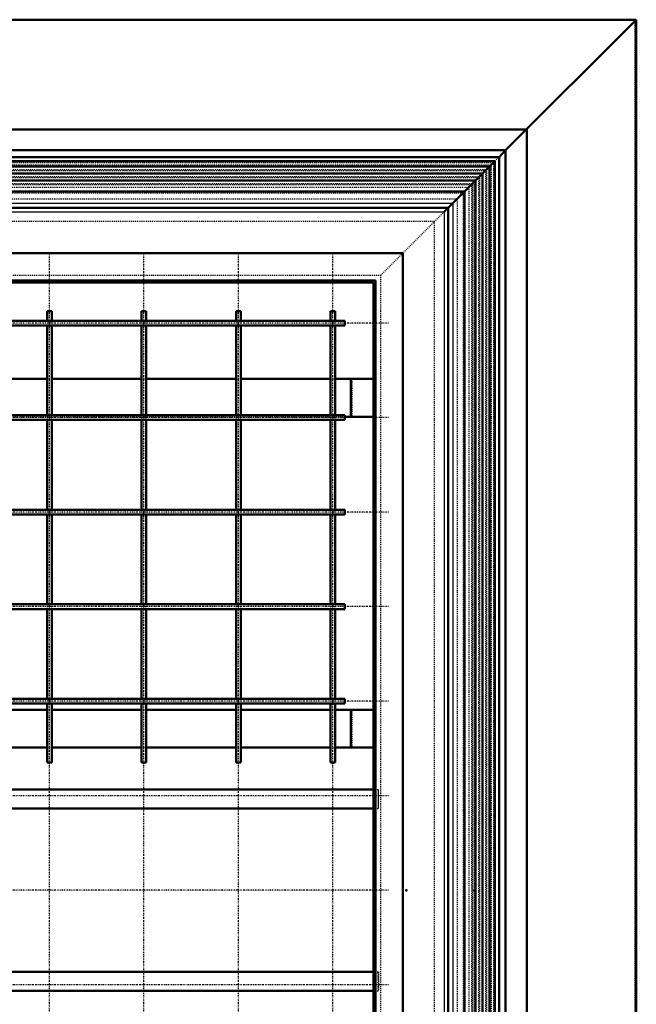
# Model space of a CAD drawing. Header units: millimetres. Extents: x -3 to 4554, y 0 to 3087.
# Tile 5 of 8: x 1867 to 2520, y 800 to 1842. Entities that reach past the tile are written whole.
import ezdxf

# ---------------------------------------------------------------- set-up
doc = ezdxf.new("R2010")
doc.units = ezdxf.units.MM
doc.linetypes.add('Center', pattern=[1.5, 0.45, -0.5, 0.05, -0.5])
doc.linetypes.add('Dashed', pattern=[2, 1, -1])
for name, color, linetype, lineweight in [('am_0', 7, 'Continuous', 50), ('am_12', 3, 'Continuous', 25), ('am_3', 6, 'Dashed', 25), ('am_6', 2, 'Continuous', 35), ('am_7', 7, 'Center', 25), ('am_9', 7, 'Continuous', 50)]:
    doc.layers.add(name, color=color, linetype=linetype, lineweight=lineweight)

# ---------------------------------------------------------------- blocks, each defined once
blk = doc.blocks.new('1_L300120150453O10O_0_in_300120150O245ON1NNY310_1000')
at = {"layer": 'am_0'}
for p, q in [((1255.5, 1027.5), (2241.5, 1027.5)), ((1255.5, 1007.5), (2241.5, 1007.5)), ((1255.5, 834.6), (2241.5, 834.6)), ((1255.5, 814.6), (2241.5, 814.6))]:
    blk.add_line(p, q, dxfattribs=at)
at = {"layer": 'am_3'}
for p, q in [((2241.5, 1027.5), (2246.6, 1027.5)), ((2246.5, 1027.5), (2246.5, 1007.5)), ((2246.6, 1007.5), (2246.6, 1027.5)), ((2241.5, 1007.5), (2246.6, 1007.5)), ((2241.5, 834.6), (2246.6, 834.6)), ((2246.5, 814.6), (2246.5, 834.6)), ((2246.6, 834.6), (2246.6, 814.6)), ((2241.5, 814.6), (2246.6, 814.6))]:
    blk.add_line(p, q, dxfattribs=at)
at = {"layer": 'am_6'}
for tag, p, flags in [('NB', (2251.6, 1027.5), 8), ('NN', (2251.6, 1027), 8), ('NT', (2251.6, 1026.5), 8), ('NBSYN', (2251.6, 1026), 8), ('LINA', (2251.6, 1025.5), 8), ('CATALOG', (2251.6, 1025), 8), ('IDNR', (2251.6, 1024.5), 8), ('PN', (2251.6, 1024), 8), ('LODLEVEL', (2251.6, 1023.5), 8), ('L', (2251.6, 1023), 8), ('W', (2251.6, 1022.5), 8), ('DP', (2251.6, 1022), 8), ('OP', (2251.6, 1021.5), 8), ('BA', (2251.6, 1021), 8), ('OC', (2251.6, 1020.5), 8), ('ExcludeFromBOM', (2251.6, 1019.5), 8), ('PSOL_0', (2251.6, 1019), 9), ('PSOL_1', (2251.6, 1018.5), 9), ('PSOL_2', (2251.6, 1018), 9), ('PSOL_3', (2251.6, 1017.5), 9)]:
    blk.add_attdef(tag, p, '', height=0.5, dxfattribs=dict(at, flags=flags))
blk = doc.blocks.new('7_L300120150459O_0_in_300120150O245ON1NNY310_1000')
at = {"layer": 'am_0'}
for p, q in [((1896, 1533.5), (1896, 1523.5)), ((1896, 1533.5), (1901, 1533.5)), ((1901, 1523.5), (1901, 1533.5)), ((1996, 1533.5), (1996, 1523.5)), ((1996, 1533.5), (2001, 1533.5)), ((2001, 1523.5), (2001, 1533.5)), ((2096, 1533.5), (2096, 1523.5)), ((2096, 1533.5), (2101, 1533.5)), ((2101, 1523.5), (2101, 1533.5)), ((2196, 1533.5), (2196, 1523.5)), ((2196, 1533.5), (2201, 1533.5)), ((2201, 1523.5), (2201, 1533.5)), ((2211, 1523.5), (1286, 1523.5)), ((2211, 1518.5), (2211, 1523.5)), ((1286, 1518.5), (2211, 1518.5)), ((1896, 1518.5), (1896, 1423.5)), ((1901, 1423.5), (1901, 1518.5)), ((1996, 1518.5), (1996, 1423.5)), ((2001, 1423.5), (2001, 1518.5)), ((2096, 1518.5), (2096, 1423.5)), ((2101, 1423.5), (2101, 1518.5)), ((2196, 1518.5), (2196, 1423.5)), ((2201, 1423.5), (2201, 1518.5)), ((2211, 1423.5), (1286, 1423.5)), ((1286, 1418.5), (2211, 1418.5)), ((1896, 1418.5), (1896, 1323.5)), ((1901, 1323.5), (1901, 1418.5)), ((1996, 1418.5), (1996, 1323.5)), ((2001, 1323.5), (2001, 1418.5)), ((2096, 1418.5), (2096, 1323.5)), ((2101, 1323.5), (2101, 1418.5)), ((2196, 1418.5), (2196, 1323.5)), ((2201, 1323.5), (2201, 1418.5)), ((2211, 1418.5), (2211, 1423.5)), ((2211, 1323.5), (1286, 1323.5)), ((2211, 1318.5), (2211, 1323.5)), ((1286, 1318.5), (2211, 1318.5)), ((1896, 1318.5), (1896, 1223.5)), ((1901, 1223.5), (1901, 1318.5)), ((1996, 1318.5), (1996, 1223.5)), ((2001, 1223.5), (2001, 1318.5)), ((2096, 1318.5), (2096, 1223.5)), ((2101, 1223.5), (2101, 1318.5)), ((2196, 1318.5), (2196, 1223.5)), ((2201, 1223.5), (2201, 1318.5)), ((2211, 1223.5), (1286, 1223.5)), ((2211, 1218.5), (2211, 1223.5)), ((1286, 1218.5), (2211, 1218.5)), ((1896, 1218.5), (1896, 1123.5)), ((1901, 1123.5), (1901, 1218.5)), ((1996, 1218.5), (1996, 1123.5)), ((2001, 1123.5), (2001, 1218.5)), ((2096, 1218.5), (2096, 1123.5)), ((2101, 1123.5), (2101, 1218.5)), ((2196, 1218.5), (2196, 1123.5)), ((2201, 1123.5), (2201, 1218.5)), ((2211, 1123.5), (1286, 1123.5)), ((1286, 1118.5), (2211, 1118.5)), ((1896, 1118.5), (1896, 1056)), ((1901, 1056), (1901, 1118.5)), ((1996, 1118.5), (1996, 1056)), ((2001, 1056), (2001, 1118.5)), ((2096, 1118.5), (2096, 1056)), ((2101, 1056), (2101, 1118.5)), ((2196, 1118.5), (2196, 1056)), ((2201, 1056), (2201, 1118.5)), ((2211, 1118.5), (2211, 1123.5)), ((1896, 1056), (1901, 1056)), ((1996, 1056), (2001, 1056)), ((2096, 1056), (2101, 1056)), ((2196, 1056), (2201, 1056))]:
    blk.add_line(p, q, dxfattribs=at)
at = {"layer": 'am_3'}
for p, q in [((1896, 1523.5), (1896, 1518.5)), ((1901, 1518.5), (1901, 1523.5)), ((1996, 1523.5), (1996, 1518.5)), ((2001, 1518.5), (2001, 1523.5)), ((2096, 1523.5), (2096, 1518.5)), ((2101, 1518.5), (2101, 1523.5)), ((2196, 1523.5), (2196, 1518.5)), ((2201, 1518.5), (2201, 1523.5)), ((1896, 1423.5), (1896, 1418.5)), ((1901, 1418.5), (1901, 1423.5)), ((1996, 1423.5), (1996, 1418.5)), ((2001, 1418.5), (2001, 1423.5)), ((2096, 1423.5), (2096, 1418.5)), ((2101, 1418.5), (2101, 1423.5)), ((2196, 1423.5), (2196, 1418.5)), ((2201, 1418.5), (2201, 1423.5)), ((1896, 1323.5), (1896, 1318.5)), ((1901, 1318.5), (1901, 1323.5)), ((1996, 1323.5), (1996, 1318.5)), ((2001, 1318.5), (2001, 1323.5)), ((2096, 1323.5), (2096, 1318.5)), ((2101, 1318.5), (2101, 1323.5)), ((2196, 1323.5), (2196, 1318.5)), ((2201, 1318.5), (2201, 1323.5)), ((1896, 1223.5), (1896, 1218.5)), ((1901, 1218.5), (1901, 1223.5)), ((1996, 1223.5), (1996, 1218.5)), ((2001, 1218.5), (2001, 1223.5)), ((2096, 1223.5), (2096, 1218.5)), ((2101, 1218.5), (2101, 1223.5)), ((2196, 1223.5), (2196, 1218.5)), ((2201, 1218.5), (2201, 1223.5)), ((1896, 1123.5), (1896, 1118.5)), ((1901, 1118.5), (1901, 1123.5)), ((1996, 1123.5), (1996, 1118.5)), ((2001, 1118.5), (2001, 1123.5)), ((2096, 1123.5), (2096, 1118.5)), ((2101, 1118.5), (2101, 1123.5)), ((2196, 1123.5), (2196, 1118.5)), ((2201, 1118.5), (2201, 1123.5))]:
    blk.add_line(p, q, dxfattribs=at)
for points in [[(1898.2, 1521), (1898.2, 1521.1), (1898.3, 1521.2), (1898.4, 1521.3), (1898.5, 1521.3), (1898.6, 1521.3), (1898.7, 1521.3), (1898.8, 1521.2), (1898.8, 1521.1), (1898.9, 1521), (1898.9, 1520.9), (1898.8, 1520.8), (1898.7, 1520.8), (1898.6, 1520.7), (1898.5, 1520.7), (1898.4, 1520.7), (1898.3, 1520.8), (1898.3, 1520.8), (1898.2, 1520.9), (1898.2, 1521)], [(1998.2, 1521), (1998.2, 1521.1), (1998.3, 1521.2), (1998.4, 1521.3), (1998.5, 1521.3), (1998.6, 1521.3), (1998.7, 1521.3), (1998.8, 1521.2), (1998.8, 1521.1), (1998.9, 1521), (1998.9, 1520.9), (1998.8, 1520.8), (1998.7, 1520.8), (1998.6, 1520.7), (1998.5, 1520.7), (1998.4, 1520.7), (1998.3, 1520.8), (1998.3, 1520.8), (1998.2, 1520.9), (1998.2, 1521)], [(2098.2, 1521), (2098.2, 1521.1), (2098.3, 1521.2), (2098.4, 1521.3), (2098.5, 1521.3), (2098.6, 1521.3), (2098.7, 1521.3), (2098.8, 1521.2), (2098.8, 1521.1), (2098.9, 1521), (2098.9, 1520.9), (2098.8, 1520.8), (2098.7, 1520.8), (2098.6, 1520.7), (2098.5, 1520.7), (2098.4, 1520.7), (2098.3, 1520.8), (2098.3, 1520.8), (2098.2, 1520.9), (2098.2, 1521)], [(2198.2, 1521), (2198.2, 1521.1), (2198.3, 1521.2), (2198.4, 1521.3), (2198.5, 1521.3), (2198.6, 1521.3), (2198.7, 1521.3), (2198.8, 1521.2), (2198.8, 1521.1), (2198.9, 1521), (2198.9, 1520.9), (2198.8, 1520.8), (2198.7, 1520.8), (2198.6, 1520.7), (2198.5, 1520.7), (2198.4, 1520.7), (2198.3, 1520.8), (2198.3, 1520.8), (2198.2, 1520.9), (2198.2, 1521)], [(1898.2, 1421), (1898.2, 1421.1), (1898.3, 1421.2), (1898.4, 1421.3), (1898.5, 1421.3), (1898.6, 1421.3), (1898.7, 1421.3), (1898.8, 1421.2), (1898.8, 1421.1), (1898.9, 1421), (1898.9, 1420.9), (1898.8, 1420.8), (1898.7, 1420.8), (1898.6, 1420.7), (1898.5, 1420.7), (1898.4, 1420.7), (1898.3, 1420.8), (1898.3, 1420.8), (1898.2, 1420.9), (1898.2, 1421)], [(1998.2, 1421), (1998.2, 1421.1), (1998.3, 1421.2), (1998.4, 1421.3), (1998.5, 1421.3), (1998.6, 1421.3), (1998.7, 1421.3), (1998.8, 1421.2), (1998.8, 1421.1), (1998.9, 1421), (1998.9, 1420.9), (1998.8, 1420.8), (1998.7, 1420.8), (1998.6, 1420.7), (1998.5, 1420.7), (1998.4, 1420.7), (1998.3, 1420.8), (1998.3, 1420.8), (1998.2, 1420.9), (1998.2, 1421)], [(2098.2, 1421), (2098.2, 1421.1), (2098.3, 1421.2), (2098.4, 1421.3), (2098.5, 1421.3), (2098.6, 1421.3), (2098.7, 1421.3), (2098.8, 1421.2), (2098.8, 1421.1), (2098.9, 1421), (2098.9, 1420.9), (2098.8, 1420.8), (2098.7, 1420.8), (2098.6, 1420.7), (2098.5, 1420.7), (2098.4, 1420.7), (2098.3, 1420.8), (2098.3, 1420.8), (2098.2, 1420.9), (2098.2, 1421)], [(2198.2, 1421), (2198.2, 1421.1), (2198.3, 1421.2), (2198.4, 1421.3), (2198.5, 1421.3), (2198.6, 1421.3), (2198.7, 1421.3), (2198.8, 1421.2), (2198.8, 1421.1), (2198.9, 1421), (2198.9, 1420.9), (2198.8, 1420.8), (2198.7, 1420.8), (2198.6, 1420.7), (2198.5, 1420.7), (2198.4, 1420.7), (2198.3, 1420.8), (2198.3, 1420.8), (2198.2, 1420.9), (2198.2, 1421)], [(1898.2, 1321), (1898.2, 1321.1), (1898.3, 1321.2), (1898.4, 1321.3), (1898.5, 1321.3), (1898.6, 1321.3), (1898.7, 1321.3), (1898.8, 1321.2), (1898.8, 1321.1), (1898.9, 1321), (1898.9, 1320.9), (1898.8, 1320.8), (1898.7, 1320.8), (1898.6, 1320.7), (1898.5, 1320.7), (1898.4, 1320.7), (1898.3, 1320.8), (1898.3, 1320.8), (1898.2, 1320.9), (1898.2, 1321)], [(1998.2, 1321), (1998.2, 1321.1), (1998.3, 1321.2), (1998.4, 1321.3), (1998.5, 1321.3), (1998.6, 1321.3), (1998.7, 1321.3), (1998.8, 1321.2), (1998.8, 1321.1), (1998.9, 1321), (1998.9, 1320.9), (1998.8, 1320.8), (1998.7, 1320.8), (1998.6, 1320.7), (1998.5, 1320.7), (1998.4, 1320.7), (1998.3, 1320.8), (1998.3, 1320.8), (1998.2, 1320.9), (1998.2, 1321)], [(2098.2, 1321), (2098.2, 1321.1), (2098.3, 1321.2), (2098.4, 1321.3), (2098.5, 1321.3), (2098.6, 1321.3), (2098.7, 1321.3), (2098.8, 1321.2), (2098.8, 1321.1), (2098.9, 1321), (2098.9, 1320.9), (2098.8, 1320.8), (2098.7, 1320.8), (2098.6, 1320.7), (2098.5, 1320.7), (2098.4, 1320.7), (2098.3, 1320.8), (2098.3, 1320.8), (2098.2, 1320.9), (2098.2, 1321)], [(2198.2, 1321), (2198.2, 1321.1), (2198.3, 1321.2), (2198.4, 1321.3), (2198.5, 1321.3), (2198.6, 1321.3), (2198.7, 1321.3), (2198.8, 1321.2), (2198.8, 1321.1), (2198.9, 1321), (2198.9, 1320.9), (2198.8, 1320.8), (2198.7, 1320.8), (2198.6, 1320.7), (2198.5, 1320.7), (2198.4, 1320.7), (2198.3, 1320.8), (2198.3, 1320.8), (2198.2, 1320.9), (2198.2, 1321)], [(1898.2, 1221), (1898.2, 1221.1), (1898.3, 1221.2), (1898.4, 1221.3), (1898.5, 1221.3), (1898.6, 1221.3), (1898.7, 1221.3), (1898.8, 1221.2), (1898.8, 1221.1), (1898.9, 1221), (1898.9, 1220.9), (1898.8, 1220.8), (1898.7, 1220.8), (1898.6, 1220.7), (1898.5, 1220.7), (1898.4, 1220.7), (1898.3, 1220.8), (1898.3, 1220.8), (1898.2, 1220.9), (1898.2, 1221)], [(1998.2, 1221), (1998.2, 1221.1), (1998.3, 1221.2), (1998.4, 1221.3), (1998.5, 1221.3), (1998.6, 1221.3), (1998.7, 1221.3), (1998.8, 1221.2), (1998.8, 1221.1), (1998.9, 1221), (1998.9, 1220.9), (1998.8, 1220.8), (1998.7, 1220.8), (1998.6, 1220.7), (1998.5, 1220.7), (1998.4, 1220.7), (1998.3, 1220.8), (1998.3, 1220.8), (1998.2, 1220.9), (1998.2, 1221)], [(2098.2, 1221), (2098.2, 1221.1), (2098.3, 1221.2), (2098.4, 1221.3), (2098.5, 1221.3), (2098.6, 1221.3), (2098.7, 1221.3), (2098.8, 1221.2), (2098.8, 1221.1), (2098.9, 1221), (2098.9, 1220.9), (2098.8, 1220.8), (2098.7, 1220.8), (2098.6, 1220.7), (2098.5, 1220.7), (2098.4, 1220.7), (2098.3, 1220.8), (2098.3, 1220.8), (2098.2, 1220.9), (2098.2, 1221)], [(2198.2, 1221), (2198.2, 1221.1), (2198.3, 1221.2), (2198.4, 1221.3), (2198.5, 1221.3), (2198.6, 1221.3), (2198.7, 1221.3), (2198.8, 1221.2), (2198.8, 1221.1), (2198.9, 1221), (2198.9, 1220.9), (2198.8, 1220.8), (2198.7, 1220.8), (2198.6, 1220.7), (2198.5, 1220.7), (2198.4, 1220.7), (2198.3, 1220.8), (2198.3, 1220.8), (2198.2, 1220.9), (2198.2, 1221)], [(1898.2, 1121), (1898.2, 1121.1), (1898.3, 1121.2), (1898.4, 1121.3), (1898.5, 1121.3), (1898.6, 1121.3), (1898.7, 1121.3), (1898.8, 1121.2), (1898.8, 1121.1), (1898.9, 1121), (1898.9, 1120.9), (1898.8, 1120.8), (1898.7, 1120.8), (1898.6, 1120.7), (1898.5, 1120.7), (1898.4, 1120.7), (1898.3, 1120.8), (1898.3, 1120.8), (1898.2, 1120.9), (1898.2, 1121)], [(1998.2, 1121), (1998.2, 1121.1), (1998.3, 1121.2), (1998.4, 1121.3), (1998.5, 1121.3), (1998.6, 1121.3), (1998.7, 1121.3), (1998.8, 1121.2), (1998.8, 1121.1), (1998.9, 1121), (1998.9, 1120.9), (1998.8, 1120.8), (1998.7, 1120.8), (1998.6, 1120.7), (1998.5, 1120.7), (1998.4, 1120.7), (1998.3, 1120.8), (1998.3, 1120.8), (1998.2, 1120.9), (1998.2, 1121)], [(2098.2, 1121), (2098.2, 1121.1), (2098.3, 1121.2), (2098.4, 1121.3), (2098.5, 1121.3), (2098.6, 1121.3), (2098.7, 1121.3), (2098.8, 1121.2), (2098.8, 1121.1), (2098.9, 1121), (2098.9, 1120.9), (2098.8, 1120.8), (2098.7, 1120.8), (2098.6, 1120.7), (2098.5, 1120.7), (2098.4, 1120.7), (2098.3, 1120.8), (2098.3, 1120.8), (2098.2, 1120.9), (2098.2, 1121)], [(2198.2, 1121), (2198.2, 1121.1), (2198.3, 1121.2), (2198.4, 1121.3), (2198.5, 1121.3), (2198.6, 1121.3), (2198.7, 1121.3), (2198.8, 1121.2), (2198.8, 1121.1), (2198.9, 1121), (2198.9, 1120.9), (2198.8, 1120.8), (2198.7, 1120.8), (2198.6, 1120.7), (2198.5, 1120.7), (2198.4, 1120.7), (2198.3, 1120.8), (2198.3, 1120.8), (2198.2, 1120.9), (2198.2, 1121)]]:
    blk.add_lwpolyline(points, dxfattribs=at)
at = {"layer": 'am_7'}
for p, q in [((1898.5, 247.3), (1898.5, 1594.8)), ((1998.5, 247.3), (1998.5, 1594.8)), ((2098.5, 247.3), (2098.5, 1594.8)), ((2198.5, 247.3), (2198.5, 1594.8)), ((2257.3, 1521), (1239.8, 1521)), ((2257.3, 1421), (1239.8, 1421)), ((2257.3, 1321), (1239.8, 1321)), ((2257.3, 1221), (1239.8, 1221)), ((2257.3, 1121), (1239.8, 1121)), ((2257.3, 1021), (1239.8, 1021)), ((2257.3, 921), (1239.8, 921)), ((2257.3, 821), (1239.8, 821))]:
    blk.add_line(p, q, dxfattribs=at)
at = {"layer": 'am_6'}
for tag, p, flags in [('NB', (2262.3, 1594.8), 8), ('NN', (2262.3, 1594.3), 8), ('NT', (2262.3, 1593.8), 8), ('CATALOG', (2262.3, 1592.3), 8), ('W', (2262.3, 1589.8), 8), ('OP', (2262.3, 1588.8), 8), ('NBSYN', (2262.3, 1593.3), 8), ('LINA', (2262.3, 1592.8), 8), ('IDNR', (2262.3, 1591.8), 8), ('PN', (2262.3, 1591.3), 8), ('LODLEVEL', (2262.3, 1590.8), 8), ('L', (2262.3, 1590.3), 8), ('DP', (2262.3, 1589.3), 8), ('ExcludeFromBOM', (2262.3, 1587.8), 8), ('PSOL_0', (2262.3, 1587.3), 9), ('PSOL_1', (2262.3, 1586.8), 9), ('PSOL_2', (2262.3, 1586.3), 9), ('PSOL_3', (2262.3, 1585.8), 9)]:
    blk.add_attdef(tag, p, '', height=0.5, dxfattribs=dict(at, flags=flags))
blk = doc.blocks.new('9_L30012015081O_0_in_300120150O245ON1NNY310_1000')
at = {"layer": 'am_0'}
for p, q in [((1255.5, 1112), (1296, 1112)), ((1279.4, 1112), (1279.4, 1072)), ((1301, 1112), (1396, 1112)), ((1401, 1112), (1496, 1112)), ((1501, 1112), (1596, 1112)), ((1601, 1112), (1696, 1112)), ((1701, 1112), (1796, 1112)), ((1801, 1112), (1896, 1112)), ((1901, 1112), (1996, 1112)), ((2001, 1112), (2096, 1112)), ((2101, 1112), (2196, 1112)), ((2201, 1112), (2241.5, 1112)), ((2217.6, 1112), (2217.6, 1072)), ((1255.5, 1072), (1296, 1072)), ((1301, 1072), (1396, 1072)), ((1401, 1072), (1496, 1072)), ((1501, 1072), (1596, 1072)), ((1601, 1072), (1696, 1072)), ((1701, 1072), (1796, 1072)), ((1801, 1072), (1896, 1072)), ((1901, 1072), (1996, 1072)), ((2001, 1072), (2096, 1072)), ((2101, 1072), (2196, 1072)), ((2201, 1072), (2241.5, 1072))]:
    blk.add_line(p, q, dxfattribs=at)
at = {"layer": 'am_3'}
for p, q in [((1253.6, 1112), (1255.5, 1112)), ((1253.6, 1112), (1253.6, 1072)), ((1255.5, 1112), (1255.5, 1072)), ((1278.7, 1112), (1278.7, 1072)), ((1296, 1112), (1301, 1112)), ((1396, 1112), (1401, 1112)), ((1496, 1112), (1501, 1112)), ((1596, 1112), (1601, 1112)), ((1696, 1112), (1701, 1112)), ((1796, 1112), (1801, 1112)), ((1896, 1112), (1901, 1112)), ((1996, 1112), (2001, 1112)), ((2096, 1112), (2101, 1112)), ((2196, 1112), (2201, 1112)), ((2218.4, 1112), (2218.4, 1072)), ((2241.5, 1112), (2243.5, 1112)), ((2241.6, 1112), (2241.6, 1072)), ((2243.5, 1112), (2243.5, 1072)), ((1253.6, 1072), (1255.5, 1072)), ((1296, 1072), (1301, 1072)), ((1396, 1072), (1401, 1072)), ((1496, 1072), (1501, 1072)), ((1596, 1072), (1601, 1072)), ((1696, 1072), (1701, 1072)), ((1796, 1072), (1801, 1072)), ((1896, 1072), (1901, 1072)), ((1996, 1072), (2001, 1072)), ((2096, 1072), (2101, 1072)), ((2196, 1072), (2201, 1072)), ((2241.5, 1072), (2243.5, 1072))]:
    blk.add_line(p, q, dxfattribs=at)
at = {"layer": 'am_6'}
for tag, p, flags in [('NB', (2248.5, 1112), 8), ('NN', (2248.5, 1111.5), 8), ('NT', (2248.5, 1111), 8), ('NBSYN', (2248.5, 1110.5), 8), ('LINA', (2248.5, 1110), 8), ('CATALOG', (2248.5, 1109.5), 8), ('IDNR', (2248.5, 1109), 8), ('PN', (2248.5, 1108.5), 8), ('LODLEVEL', (2248.5, 1108), 8), ('L', (2248.5, 1107.5), 8), ('W', (2248.5, 1107), 8), ('ExcludeFromBOM', (2248.5, 1106), 8), ('PSOL_0', (2248.5, 1105.5), 9), ('PSOL_1', (2248.5, 1105), 9), ('PSOL_2', (2248.5, 1104.5), 9)]:
    blk.add_attdef(tag, p, '', height=0.5, dxfattribs=dict(at, flags=flags))
blk = doc.blocks.new('11_L30012015083O_0_in_300120150O245ON1NNY310_1000')
at = {"layer": 'am_0'}
for p, q in [((1255.5, 1462), (1296, 1462)), ((1279.4, 1462), (1279.4, 1422)), ((1301, 1462), (1396, 1462)), ((1401, 1462), (1496, 1462)), ((1501, 1462), (1596, 1462)), ((1601, 1462), (1696, 1462)), ((1701, 1462), (1796, 1462)), ((1801, 1462), (1896, 1462)), ((1901, 1462), (1996, 1462)), ((2001, 1462), (2096, 1462)), ((2101, 1462), (2196, 1462)), ((2201, 1462), (2241.5, 1462)), ((2217.6, 1462), (2217.6, 1422)), ((1255.5, 1422), (1286, 1422)), ((2211, 1422), (2241.5, 1422))]:
    blk.add_line(p, q, dxfattribs=at)
at = {"layer": 'am_3'}
for p, q in [((1253.6, 1462), (1255.5, 1462)), ((1253.6, 1462), (1253.6, 1422)), ((1255.5, 1462), (1255.5, 1422)), ((1278.7, 1462), (1278.7, 1422)), ((1296, 1462), (1301, 1462)), ((1396, 1462), (1401, 1462)), ((1496, 1462), (1501, 1462)), ((1596, 1462), (1601, 1462)), ((1696, 1462), (1701, 1462)), ((1796, 1462), (1801, 1462)), ((1896, 1462), (1901, 1462)), ((1996, 1462), (2001, 1462)), ((2096, 1462), (2101, 1462)), ((2196, 1462), (2201, 1462)), ((2218.4, 1462), (2218.4, 1422)), ((2241.5, 1462), (2243.5, 1462)), ((2241.6, 1462), (2241.6, 1422)), ((2243.5, 1462), (2243.5, 1422)), ((1253.6, 1422), (1255.5, 1422)), ((1286, 1422), (2211, 1422)), ((2241.5, 1422), (2243.5, 1422))]:
    blk.add_line(p, q, dxfattribs=at)
at = {"layer": 'am_6'}
for tag, p, flags in [('NB', (2248.5, 1462), 8), ('NN', (2248.5, 1461.5), 8), ('NT', (2248.5, 1461), 8), ('NBSYN', (2248.5, 1460.5), 8), ('LINA', (2248.5, 1460), 8), ('CATALOG', (2248.5, 1459.5), 8), ('IDNR', (2248.5, 1459), 8), ('PN', (2248.5, 1458.5), 8), ('LODLEVEL', (2248.5, 1458), 8), ('L', (2248.5, 1457.5), 8), ('W', (2248.5, 1457), 8), ('ExcludeFromBOM', (2248.5, 1456), 8), ('PSOL_0', (2248.5, 1455.5), 9), ('PSOL_1', (2248.5, 1455), 9), ('PSOL_2', (2248.5, 1454.5), 9)]:
    blk.add_attdef(tag, p, '', height=0.5, dxfattribs=dict(at, flags=flags))
blk = doc.blocks.new('13_L3001201503Y45O2O_0_in_300120150O245ON1NNY310_1000')
at = {"layer": 'am_0'}
for p, q in [((2381.3, 1703.8), (1115.8, 1703.8)), ((2381.3, 1703.8), (2374.3, 1696.7)), ((2381.3, 1688.6), (2381.3, 1703.8)), ((1122.8, 1696.7), (2374.3, 1696.7)), ((1127.3, 1692.2), (2369.8, 1692.2)), ((2316.3, 1638.8), (2369.8, 1692.2)), ((2369.8, 1692.2), (2369.8, 149.8)), ((2374.3, 1696.7), (2374.3, 145.3)), ((2381.3, 1688.6), (2381.3, 153.4)), ((1132.9, 1686.6), (2364.1, 1686.6)), ((1140.3, 1679.2), (2356.8, 1679.2)), ((2356.8, 1679.2), (2356.8, 162.8)), ((2364.1, 1686.6), (2364.1, 155.4)), ((1147.7, 1671.9), (2349.4, 1671.9)), ((2349.4, 1671.9), (2349.4, 170.2)), ((1162.3, 1660.3), (2337.9, 1660.3)), ((2337.9, 1660.3), (2337.9, 181.7)), ((1176.5, 1643), (2320.5, 1643)), ((2320.5, 1643), (2320.5, 199)), ((1224.5, 1595), (2272.5, 1595)), ((2272.5, 1595), (2272.5, 247)), ((1253.3, 1566.2), (2243.7, 1566.2)), ((1255.5, 1564), (2241.5, 1564)), ((2241.5, 1564), (2241.5, 278)), ((2243.7, 1566.2), (2243.7, 275.8))]:
    blk.add_line(p, q, dxfattribs=at)
at = {"layer": 'am_12'}
for p, q in [((1171.5, 1648), (2325.5, 1648)), ((2325.5, 1648), (2325.5, 194)), ((1180.7, 1638.8), (2316.3, 1638.8)), ((2316.3, 1638.8), (2316.3, 203.2))]:
    blk.add_line(p, q, dxfattribs=at)
at = {"layer": 'am_3'}
for p, q in [((1128.6, 1691), (2368.5, 1691)), ((1131, 1688.6), (2366.1, 1688.6)), ((2366.1, 1688.6), (2366.1, 153.4)), ((2368.5, 1691), (2368.5, 151)), ((2369.8, 1692.2), (2374.3, 1696.7)), ((1136, 1683.5), (2361.1, 1683.5)), ((1137, 1682.5), (2360.1, 1682.5)), ((1140.1, 1679.4), (2357, 1679.4)), ((2357, 1679.4), (2357, 162.6)), ((2360.1, 1682.5), (2360.1, 159.5)), ((2361.1, 1683.5), (2361.1, 158.5)), ((1143.4, 1676.2), (2353.7, 1676.2)), ((1144.4, 1675.1), (2352.7, 1675.1)), ((1147.5, 1672.1), (2349.6, 1672.1)), ((1150.8, 1668.8), (2346.3, 1668.8)), ((1151.8, 1667.8), (2345.3, 1667.8)), ((2345.3, 1667.8), (2345.3, 174.2)), ((2346.3, 1668.8), (2346.3, 173.2)), ((2349.6, 1672.1), (2349.6, 169.9)), ((2352.7, 1675.1), (2352.7, 166.9)), ((2353.7, 1676.2), (2353.7, 165.8)), ((1154.9, 1664.7), (2342.2, 1664.7)), ((1160.7, 1658.8), (2336.3, 1658.8)), ((2336.3, 1658.8), (2336.3, 183.2)), ((2342.2, 1664.7), (2342.2, 177.3)), ((1167.1, 1652.5), (2330, 1652.5)), ((2330, 1652.5), (2330, 189.5))]:
    blk.add_line(p, q, dxfattribs=at)
at = {"layer": 'am_6'}
for tag, p, flags in [('W', (2386.3, 1698.8), 8), ('NB', (2386.3, 1703.8), 8), ('NN', (2386.3, 1703.3), 8), ('NT', (2386.3, 1702.8), 8), ('NBSYN', (2386.3, 1702.3), 8), ('LINA', (2386.3, 1701.8), 8), ('CATALOG', (2386.3, 1701.3), 8), ('IDNR', (2386.3, 1700.8), 8), ('PN', (2386.3, 1700.3), 8), ('LODLEVEL', (2386.3, 1699.8), 8), ('L', (2386.3, 1699.3), 8), ('BA', (2386.3, 1698.3), 8), ('SF', (2386.3, 1697.8), 8), ('DP', (2386.3, 1697.3), 8), ('OP', (2386.3, 1696.8), 8), ('OC', (2386.3, 1696.3), 8), ('ExcludeFromBOM', (2386.3, 1695.3), 8), ('PSOL_0', (2386.3, 1694.8), 9), ('PSOL_1', (2386.3, 1694.3), 9), ('PSOL_2', (2386.3, 1693.8), 9), ('PSOL_3', (2386.3, 1693.3), 9)]:
    blk.add_attdef(tag, p, '', height=0.5, dxfattribs=dict(at, flags=flags))
blk = doc.blocks.new('14_L300120150453201O_0_in_300120150O245ON1NNY310_1000')
at = {"layer": 'am_0'}
for p, q in [((2519.5, 1842), (977.5, 1842)), ((2519.5, 1842), (2381.3, 1703.8)), ((2519.5, 0), (2519.5, 1842)), ((2403.6, 1726), (1093.5, 1726)), ((2403.6, 116), (2403.6, 1726))]:
    blk.add_line(p, q, dxfattribs=at)
at = {"layer": 'am_12'}
for p, q in [((2518.6, 1841.1), (978.5, 1841.1)), ((2518.6, 0.9), (2518.6, 1841.1))]:
    blk.add_line(p, q, dxfattribs=at)
at = {"layer": 'am_3'}
for p, q in [((2518.5, 1841), (978.5, 1841)), ((2518.5, 1), (2518.5, 1841)), ((2348.5, 1671), (1148.5, 1671)), ((2348.5, 171), (2348.5, 1671)), ((2316.3, 1638.8), (2249.1, 1571.5)), ((2306, 1628.5), (1191, 1628.5)), ((2306, 213.5), (2306, 1628.5)), ((2249.1, 1571.5), (1248, 1571.5)), ((2249.1, 270.5), (2249.1, 1571.5))]:
    blk.add_line(p, q, dxfattribs=at)
at = {"layer": 'am_6'}
for tag, p, flags in [('NB', (2524.5, 1842), 8), ('NN', (2524.5, 1841.5), 8), ('NT', (2524.5, 1841), 8), ('NBSYN', (2524.5, 1840.5), 8), ('LINA', (2524.5, 1840), 8), ('CATALOG', (2524.5, 1839.5), 8), ('IDNR', (2524.5, 1839), 8), ('PN', (2524.5, 1838.5), 8), ('LODLEVEL', (2524.5, 1838), 8), ('L', (2524.5, 1837.5), 8), ('W', (2524.5, 1837), 8), ('DP', (2524.5, 1836.5), 8), ('OP', (2524.5, 1836), 8), ('BA', (2524.5, 1835.5), 8), ('INS', (2524.5, 1835), 8), ('RT', (2524.5, 1834.5), 8), ('ExcludeFromBOM', (2524.5, 1833.5), 8), ('PSOL_0', (2524.5, 1833), 9), ('PSOL_1', (2524.5, 1832.5), 9), ('PSOL_2', (2524.5, 1832), 9), ('PSOL_3', (2524.5, 1831.5), 9), ('PSOL_4', (2524.5, 1831), 9)]:
    blk.add_attdef(tag, p, '', height=0.5, dxfattribs=dict(at, flags=flags))

msp = doc.modelspace()

# ---------------------------------------------------------------- linework, layer by layer
at = {"layer": 'am_9'}
for p in [(2276.3, 921), (2348.5, 921)]:
    msp.add_point(p, dxfattribs=at)

# ---------------------------------------------------------------- block references
for name in ['14_L300120150453201O_0_in_300120150O245ON1NNY310_1000', '13_L3001201503Y45O2O_0_in_300120150O245ON1NNY310_1000', '7_L300120150459O_0_in_300120150O245ON1NNY310_1000', '11_L30012015083O_0_in_300120150O245ON1NNY310_1000', '9_L30012015081O_0_in_300120150O245ON1NNY310_1000', '1_L300120150453O10O_0_in_300120150O245ON1NNY310_1000']:
    msp.add_blockref(name, (0, 0))

doc.saveas('drawing.dxf')
